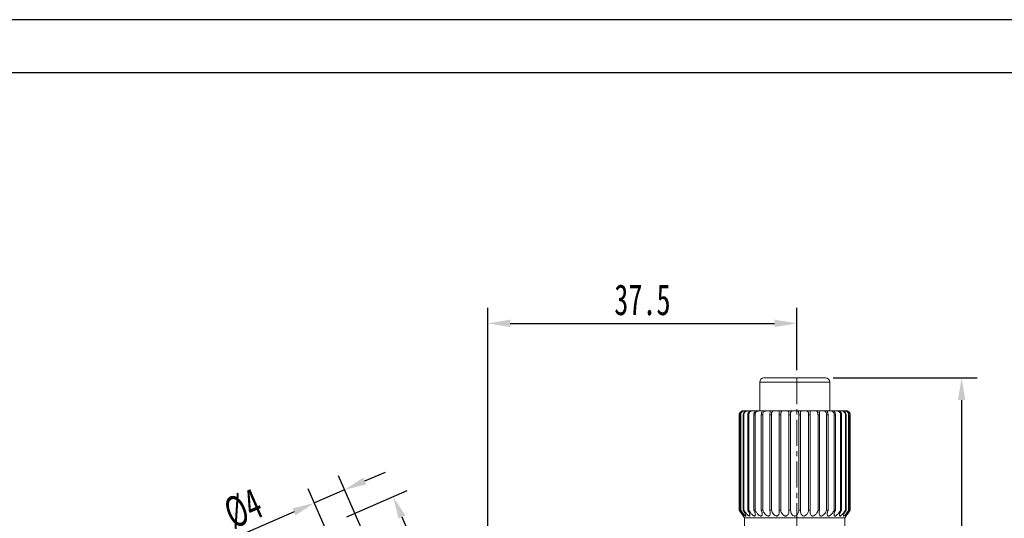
# Model space of a CAD drawing. Header units: millimetres. Extents: x 949 to 1308, y 274 to 528.
# Tile 4 of 8: x 1010 to 1130, y 467 to 528. Entities that reach past the tile are written whole.
import ezdxf

# ---------------------------------------------------------------- set-up
doc = ezdxf.new("R2010")
doc.units = ezdxf.units.MM
doc.header["$LTSCALE"] = 0.5
doc.linetypes.add('CENTER', pattern=[50.8, 31.75, -6.35, 6.35, -6.35])
doc.layers.get('0').update_dxf_attribs({"lineweight": 25})
for name, color, linetype, lineweight in [('中心线', 5, 'CENTER', 15), ('外框', 7, 'Continuous', 25), ('标注', 1, 'Continuous', 15)]:
    doc.layers.add(name, color=color, linetype=linetype, lineweight=lineweight)
doc.styles.get("Standard").update_dxf_attribs({"font": 'simfang.ttf', "width": 0.67})
doc.dimstyles.new('1.5', dxfattribs={"dimscale": 1.5, "dimtxt": 2.5, "dimasz": 1.8, "dimexe": 1.25, "dimexo": 0.625, "dimtad": 1, "dimdsep": 46, "dimtxsty": 'Standard', "dimcen": 1.8, "dimadec": 0, "dimazin": 0, "dimtfac": 1, "dimtmove": 0, "dimatfit": 3, "dimfxl": 0, "dimarcsym": 0})

# ---------------------------------------------------------------- blocks, each defined once
blk = doc.blocks.new('*D36')
at = {"layer": 'Defpoints', "color": 0, "transparency": 16777216}
for p in [(1045.76, 469.07), (1055.47, 456.82), (1051.81, 455.22)]:
    blk.add_point(p, dxfattribs=at)
at = {"layer": '标注', "color": 0, "lineweight": -2, "transparency": 16777216}
for p, q in [((1055.1, 457.68), (1048.68, 472.38)), ((1051.9, 471.75), (1054.38, 472.83)), ((1051.43, 456.08), (1045.01, 470.78)), ((1049.43, 470.67), (1045.76, 469.07)), ((1043.29, 467.99), (1035.7, 464.68))]:
    blk.add_line(p, q, dxfattribs=at)
at = {"layer": '标注', "color": 0, "transparency": 16777216}
for points in [[(1051.72, 472.16), (1052.08, 471.33), (1049.43, 470.67)], [(1043.11, 468.4), (1043.47, 467.57), (1045.76, 469.07)]]:
    blk.add_solid(points, dxfattribs=at)
at = {"layer": '标注', "color": 0, "transparency": 16777216, "insert": (1037.13, 468.37), "char_height": 3.75, "attachment_point": 5, "rotation": 23.5742}
blk.add_mtext('%%C4', dxfattribs=at)
blk = doc.blocks.new('*D37')
at = {"layer": 'Defpoints', "color": 0, "transparency": 16777216}
for p in [(1048.84, 467.02), (1061.31, 456.09), (1054.84, 453.27)]:
    blk.add_point(p, dxfattribs=at)
at = {"layer": '标注', "color": 0, "lineweight": -2, "transparency": 16777216}
for p, q in [((1049.7, 467.39), (1057.03, 470.59)), ((1056.39, 467.37), (1060.23, 458.57)), ((1055.7, 453.64), (1063.03, 456.84))]:
    blk.add_line(p, q, dxfattribs=at)
at = {"layer": '标注', "color": 0, "transparency": 16777216}
for points in [[(1056.81, 467.55), (1055.98, 467.19), (1055.32, 469.84)], [(1060.65, 458.75), (1059.82, 458.39), (1061.31, 456.09)]]:
    blk.add_solid(points, dxfattribs=at)
at = {"layer": '标注', "color": 0, "transparency": 16777216, "insert": (1060.91, 464.1), "char_height": 3.75, "attachment_point": 5, "rotation": 293.5742}
blk.add_mtext('15', dxfattribs=at)
blk = doc.blocks.new('*D39')
at = {"layer": 'Defpoints', "color": 0, "transparency": 16777216}
for p in [(1104.35, 490.9), (1104.35, 484.27), (1066.84, 455.77)]:
    blk.add_point(p, dxfattribs=at)
at = {"layer": '标注', "color": 0, "lineweight": -2, "transparency": 16777216}
for p, q in [((1066.84, 456.71), (1066.84, 492.78)), ((1104.35, 485.21), (1104.35, 492.78)), ((1069.54, 490.9), (1101.65, 490.9))]:
    blk.add_line(p, q, dxfattribs=at)
at = {"layer": '标注', "color": 0, "transparency": 16777216}
for points in [[(1069.54, 491.35), (1069.54, 490.45), (1066.84, 490.9)], [(1101.65, 491.35), (1101.65, 490.45), (1104.35, 490.9)]]:
    blk.add_solid(points, dxfattribs=at)
at = {"layer": '标注', "color": 0, "transparency": 16777216, "insert": (1085.6, 493.75), "char_height": 3.75, "attachment_point": 5}
blk.add_mtext('37.5', dxfattribs=at)
blk = doc.blocks.new('*D42')
at = {"layer": 'Defpoints', "color": 0, "transparency": 16777216}
for p in [(1107.84, 484.27), (1116.29, 425.77), (1124.36, 425.77)]:
    blk.add_point(p, dxfattribs=at)
at = {"layer": '标注', "color": 0, "lineweight": -2, "transparency": 16777216}
for p, q in [((1108.78, 484.27), (1126.24, 484.27)), ((1124.36, 481.57), (1124.36, 428.47)), ((1117.23, 425.77), (1126.24, 425.77))]:
    blk.add_line(p, q, dxfattribs=at)
at = {"layer": '标注', "color": 0, "transparency": 16777216}
for points in [[(1123.91, 481.57), (1124.81, 481.57), (1124.36, 484.27)], [(1123.91, 428.47), (1124.81, 428.47), (1124.36, 425.77)]]:
    blk.add_solid(points, dxfattribs=at)
at = {"layer": '标注', "color": 0, "transparency": 16777216, "insert": (1121.36, 455.02), "char_height": 3.75, "attachment_point": 5, "rotation": 90}
blk.add_mtext('58.5+%%P3.2', dxfattribs=at)
blk = doc.blocks.new('Y')
at = {"lineweight": 30}
for points in [[(-3857.435, 2213.991), (-4154.435, 2213.991), (-4154.435, 2003.969)], [(-4136.757, 2009.273), (-4136.757, 2208.687), (-3862.739, 2208.687)]]:
    blk.add_lwpolyline(points, dxfattribs=at)
blk = doc.blocks.new('W')
blk.add_blockref('Y', (0, 0))

msp = doc.modelspace()

# ---------------------------------------------------------------- linework, layer by layer
at = {"color": 7, "linetype": 'Continuous', "lineweight": 15}
for p, q in [((1100.338, 484.271), (1107.838, 484.271)), ((1099.838, 483.771), (1099.838, 480.271)), ((1108.338, 480.271), (1108.338, 483.771)), ((1097.35, 479.771), (1097.341, 479.771)), ((1097.341, 479.771), (1097.341, 468.198)), ((1097.35, 468.198), (1097.35, 479.771)), ((1097.532, 479.771), (1097.484, 479.771)), ((1097.484, 479.771), (1097.484, 468.198)), ((1097.532, 468.198), (1097.532, 479.771)), ((1097.837, 480.27), (1097.844, 480.271)), ((1097.838, 480.271), (1097.895, 480.271)), ((1097.923, 479.771), (1097.84, 479.771)), ((1097.84, 479.771), (1097.84, 468.198)), ((1097.895, 480.271), (1098.144, 480.271)), ((1097.923, 468.198), (1097.923, 479.771)), ((1098.144, 480.271), (1098.584, 480.271)), ((1098.514, 479.771), (1098.397, 479.771)), ((1098.397, 479.771), (1098.397, 468.198)), ((1098.514, 468.198), (1098.514, 479.771)), ((1098.584, 480.271), (1099.202, 480.271)), ((1099.283, 479.771), (1099.137, 479.771)), ((1099.137, 479.771), (1099.137, 468.198)), ((1099.202, 480.271), (1099.976, 480.271)), ((1099.283, 468.198), (1099.283, 479.771)), ((1099.976, 480.271), (1100.882, 480.271)), ((1100.206, 479.771), (1100.035, 479.771)), ((1100.035, 479.771), (1100.035, 468.198)), ((1100.206, 468.198), (1100.206, 479.771)), ((1100.882, 480.271), (1101.892, 480.271)), ((1101.255, 479.771), (1101.064, 479.771)), ((1101.064, 479.771), (1101.064, 468.198)), ((1101.255, 468.198), (1101.255, 479.771)), ((1101.892, 480.271), (1102.972, 480.271)), ((1102.19, 479.771), (1102.19, 468.198)), ((1102.394, 479.771), (1102.19, 479.771)), ((1102.394, 468.198), (1102.394, 479.771)), ((1102.972, 480.271), (1104.088, 480.271)), ((1103.378, 479.771), (1103.378, 468.198)), ((1103.588, 479.771), (1103.378, 479.771)), ((1103.588, 468.198), (1103.588, 479.771)), ((1104.088, 480.271), (1105.204, 480.271)), ((1104.588, 479.771), (1104.588, 468.198)), ((1104.798, 479.771), (1104.588, 479.771)), ((1104.798, 468.198), (1104.798, 479.771)), ((1105.204, 480.271), (1106.284, 480.271)), ((1105.782, 479.771), (1105.782, 468.198)), ((1105.985, 479.771), (1105.782, 479.771)), ((1105.985, 468.198), (1105.985, 479.771)), ((1106.284, 480.271), (1107.294, 480.271)), ((1106.921, 479.771), (1106.921, 468.198)), ((1107.112, 479.771), (1106.921, 479.771)), ((1107.112, 468.198), (1107.112, 479.771)), ((1107.294, 480.271), (1108.2, 480.271)), ((1107.969, 479.771), (1107.969, 468.198)), ((1108.141, 479.771), (1107.969, 479.771)), ((1108.141, 468.198), (1108.141, 479.771)), ((1108.2, 480.271), (1108.974, 480.271)), ((1108.893, 479.771), (1108.893, 468.198)), ((1109.039, 479.771), (1108.893, 479.771)), ((1108.974, 480.271), (1109.592, 480.271)), ((1109.039, 468.198), (1109.039, 479.771)), ((1109.544, 480.27), (1109.592, 480.271)), ((1109.592, 480.271), (1110.032, 480.271)), ((1109.662, 479.771), (1109.662, 468.198)), ((1109.779, 479.771), (1109.662, 479.771)), ((1109.779, 468.198), (1109.779, 479.771)), ((1110.032, 480.271), (1110.281, 480.271)), ((1110.252, 479.771), (1110.252, 468.198)), ((1110.336, 479.771), (1110.252, 479.771)), ((1110.281, 480.271), (1110.338, 480.271)), ((1110.336, 468.198), (1110.336, 479.771)), ((1110.644, 479.771), (1110.644, 468.198)), ((1110.691, 479.771), (1110.644, 479.771)), ((1110.691, 468.198), (1110.691, 479.771)), ((1110.826, 479.771), (1110.826, 468.198)), ((1110.835, 479.771), (1110.826, 479.771)), ((1110.835, 468.198), (1110.835, 479.771)), ((1097.341, 468.198), (1097.35, 468.198)), ((1097.484, 468.198), (1097.532, 468.198)), ((1097.738, 467.628), (1097.988, 467.271)), ((1097.84, 468.198), (1097.923, 468.198)), ((1098.397, 468.198), (1098.514, 468.198)), ((1099.137, 468.198), (1099.283, 468.198)), ((1100.035, 468.198), (1100.206, 468.198)), ((1101.064, 468.198), (1101.255, 468.198)), ((1102.19, 468.198), (1102.394, 468.198)), ((1103.378, 468.198), (1103.588, 468.198)), ((1104.588, 468.198), (1104.798, 468.198)), ((1105.782, 468.198), (1105.985, 468.198)), ((1106.921, 468.198), (1107.112, 468.198)), ((1107.969, 468.198), (1108.141, 468.198)), ((1108.893, 468.198), (1109.039, 468.198)), ((1109.662, 468.198), (1109.779, 468.198)), ((1110.188, 467.271), (1110.441, 467.631)), ((1110.252, 468.198), (1110.336, 468.198)), ((1110.644, 468.198), (1110.691, 468.198)), ((1110.826, 468.198), (1110.835, 468.198)), ((1097.988, 467.271), (1097.988, 456.715)), ((1097.988, 467.271), (1110.188, 467.271)), ((1110.188, 456.715), (1110.188, 467.271))]:
    msp.add_line(p, q, dxfattribs=at)
at = {"color": 8, "linetype": 'Continuous', "lineweight": 15}
msp.add_line((1108.338, 483.771), (1099.838, 483.771), dxfattribs=at)
at = {"color": 7, "linetype": 'Continuous', "lineweight": 15}
for centre, start, end in [((1100.338, 483.771), 90, 180), ((1107.838, 483.771), 0, 90), ((1097.838, 479.771), 90, 101.91009), ((1110.338, 479.771), 78.56727, 90)]:
    msp.add_arc(centre, 0.5, start, end, dxfattribs=at)
for points, knots in [([(1097.735, 480.258), (1097.726, 480.257), (1097.689, 480.252), (1097.595, 480.213), (1097.488, 480.133), (1097.402, 480.024), (1097.35, 479.899), (1097.344, 479.81), (1097.341, 479.771)], [0, 0, 0, 0, 0.0706198, 0.2799145, 0.4595156, 0.6384713, 0.8408325, 1, 1, 1, 1]), ([(1097.35, 479.771), (1097.356, 479.827), (1097.367, 479.938), (1097.451, 480.086), (1097.568, 480.191), (1097.689, 480.246), (1097.789, 480.267), (1097.865, 480.271), (1097.885, 480.271), (1097.895, 480.271)], [0, 0, 0, 0, 0.1598671, 0.3200625, 0.4743663, 0.6071169, 0.7309928, 0.8674119, 1, 1, 1, 1]), ([(1097.894, 480.27), (1097.893, 480.27), (1097.891, 480.27), (1097.824, 480.26), (1097.725, 480.214), (1097.626, 480.133), (1097.545, 480.024), (1097.493, 479.899), (1097.487, 479.81), (1097.484, 479.771)], [0, 0, 0, 0, 0.1269395, 0.2984111, 0.4564082, 0.5919883, 0.7270819, 0.8798443, 1, 1, 1, 1]), ([(1097.532, 479.771), (1097.537, 479.827), (1097.547, 479.938), (1097.63, 480.086), (1097.75, 480.191), (1097.879, 480.246), (1097.995, 480.267), (1098.09, 480.271), (1098.126, 480.271), (1098.144, 480.271)], [0, 0, 0, 0, 0.159867, 0.3200634, 0.4743672, 0.6071172, 0.7309935, 0.8674109, 1, 1, 1, 1]), ([(1098.164, 480.269), (1098.165, 480.269), (1098.174, 480.269), (1098.135, 480.26), (1098.058, 480.214), (1097.971, 480.133), (1097.897, 480.024), (1097.849, 479.899), (1097.843, 479.81), (1097.84, 479.771)], [0, 0, 0, 0, 0.0386717, 0.2274788, 0.4014493, 0.5507383, 0.6994889, 0.8676963, 1, 1, 1, 1]), ([(1097.923, 479.771), (1097.928, 479.827), (1097.938, 479.938), (1098.016, 480.086), (1098.135, 480.191), (1098.27, 480.246), (1098.396, 480.267), (1098.508, 480.271), (1098.559, 480.271), (1098.584, 480.271)], [0, 0, 0, 0, 0.1598671, 0.3200625, 0.4743678, 0.6071161, 0.730993, 0.8674096, 1, 1, 1, 1]), ([(1098.638, 480.264), (1098.638, 480.262), (1098.638, 480.256), (1098.584, 480.214), (1098.514, 480.133), (1098.449, 480.024), (1098.405, 479.899), (1098.399, 479.81), (1098.397, 479.771)], [0, 0, 0, 0, 0.1409268, 0.3343877, 0.500404, 0.6658206, 0.852873, 1, 1, 1, 1]), ([(1098.514, 479.771), (1098.518, 479.827), (1098.526, 479.938), (1098.598, 480.086), (1098.711, 480.191), (1098.847, 480.246), (1098.981, 480.267), (1099.105, 480.271), (1099.17, 480.271), (1099.202, 480.271)], [0, 0, 0, 0, 0.1598669, 0.320063, 0.4743668, 0.607118, 0.7309937, 0.8674109, 1, 1, 1, 1]), ([(1098.584, 480.271), (1098.588, 480.271), (1098.617, 480.271), (1098.63, 480.27), (1098.641, 480.269)], [0, 0, 0, 0, 0.1213155, 1, 1, 1, 1]), ([(1099.202, 480.271), (1099.206, 480.271), (1099.245, 480.271), (1099.299, 480.271), (1099.319, 480.26), (1099.289, 480.214), (1099.236, 480.133), (1099.182, 480.024), (1099.143, 479.899), (1099.139, 479.81), (1099.137, 479.771)], [0, 0, 0, 0, 0.0221995, 0.1829812, 0.3434456, 0.4913007, 0.6181784, 0.7445999, 0.887557, 1, 1, 1, 1]), ([(1099.283, 479.771), (1099.286, 479.827), (1099.294, 479.938), (1099.356, 480.086), (1099.461, 480.191), (1099.592, 480.246), (1099.729, 480.267), (1099.863, 480.271), (1099.939, 480.271), (1099.976, 480.271)], [0, 0, 0, 0, 0.1598672, 0.3200637, 0.4743681, 0.6071178, 0.7309935, 0.86741, 1, 1, 1, 1]), ([(1099.976, 480.271), (1099.982, 480.271), (1100.029, 480.271), (1100.101, 480.271), (1100.151, 480.26), (1100.147, 480.214), (1100.113, 480.133), (1100.073, 480.024), (1100.041, 479.899), (1100.037, 479.81), (1100.035, 479.771)], [0, 0, 0, 0, 0.0221988, 0.1829802, 0.3434437, 0.4913006, 0.6181781, 0.7446001, 0.8875572, 1, 1, 1, 1]), ([(1100.206, 479.771), (1100.209, 479.827), (1100.215, 479.938), (1100.266, 480.086), (1100.359, 480.191), (1100.482, 480.246), (1100.618, 480.267), (1100.756, 480.271), (1100.841, 480.271), (1100.882, 480.271)], [0, 0, 0, 0, 0.159867, 0.3200625, 0.4743659, 0.6071155, 0.7309927, 0.8674089, 1, 1, 1, 1]), ([(1100.882, 480.271), (1100.889, 480.271), (1100.943, 480.271), (1101.032, 480.271), (1101.109, 480.26), (1101.131, 480.214), (1101.118, 480.133), (1101.092, 480.024), (1101.069, 479.899), (1101.066, 479.81), (1101.064, 479.771)], [0, 0, 0, 0, 0.0221985, 0.1829789, 0.3434435, 0.4913, 0.6181777, 0.7445991, 0.8875568, 1, 1, 1, 1]), ([(1101.255, 479.771), (1101.257, 479.827), (1101.261, 479.938), (1101.299, 480.086), (1101.377, 480.191), (1101.488, 480.246), (1101.618, 480.267), (1101.757, 480.271), (1101.847, 480.271), (1101.892, 480.271)], [0, 0, 0, 0, 0.159867, 0.3200629, 0.4743658, 0.6071147, 0.7309918, 0.8674105, 1, 1, 1, 1]), ([(1101.892, 480.271), (1101.899, 480.271), (1101.958, 480.271), (1102.061, 480.271), (1102.163, 480.26), (1102.211, 480.214), (1102.219, 480.133), (1102.208, 480.024), (1102.193, 479.899), (1102.191, 479.81), (1102.19, 479.771)], [0, 0, 0, 0, 0.0221988, 0.1829789, 0.3434439, 0.4912993, 0.6181777, 0.7445992, 0.8875568, 1, 1, 1, 1]), ([(1102.394, 479.771), (1102.395, 479.827), (1102.397, 479.938), (1102.422, 480.086), (1102.482, 480.191), (1102.578, 480.246), (1102.697, 480.267), (1102.832, 480.271), (1102.926, 480.271), (1102.972, 480.271)], [0, 0, 0, 0, 0.1598672, 0.3200634, 0.4743674, 0.6071164, 0.7309937, 0.8674116, 1, 1, 1, 1]), ([(1102.972, 480.271), (1102.98, 480.271), (1103.042, 480.271), (1103.155, 480.271), (1103.278, 480.26), (1103.351, 480.214), (1103.38, 480.133), (1103.384, 480.024), (1103.379, 479.899), (1103.378, 479.81), (1103.378, 479.771)], [0, 0, 0, 0, 0.0221978, 0.1829806, 0.3434457, 0.4913008, 0.6181783, 0.7446004, 0.8875571, 1, 1, 1, 1]), ([(1103.588, 479.771), (1103.588, 479.827), (1103.588, 479.938), (1103.598, 480.086), (1103.638, 480.191), (1103.716, 480.246), (1103.821, 480.267), (1103.948, 480.271), (1104.042, 480.271), (1104.088, 480.271)], [0, 0, 0, 0, 0.159867, 0.3200633, 0.4743667, 0.6071176, 0.7309915, 0.8674123, 1, 1, 1, 1]), ([(1104.588, 479.771), (1104.588, 479.827), (1104.587, 479.938), (1104.578, 480.086), (1104.538, 480.191), (1104.46, 480.246), (1104.355, 480.267), (1104.228, 480.271), (1104.134, 480.271), (1104.088, 480.271)], [0, 0, 0, 0, 0.1598672, 0.3200637, 0.4743683, 0.6071175, 0.7309943, 0.8674121, 1, 1, 1, 1]), ([(1104.798, 479.771), (1104.797, 479.827), (1104.796, 479.938), (1104.79, 480.086), (1104.809, 480.191), (1104.866, 480.246), (1104.954, 480.267), (1105.068, 480.271), (1105.159, 480.271), (1105.204, 480.271)], [0, 0, 0, 0, 0.1598672, 0.3200636, 0.4743675, 0.6071186, 0.7309943, 0.8674138, 1, 1, 1, 1]), ([(1105.204, 480.271), (1105.212, 480.271), (1105.274, 480.271), (1105.396, 480.271), (1105.551, 480.26), (1105.665, 480.214), (1105.732, 480.133), (1105.766, 480.024), (1105.78, 479.899), (1105.781, 479.81), (1105.782, 479.771)], [0, 0, 0, 0, 0.0221998, 0.1829836, 0.3434457, 0.4912999, 0.6181792, 0.7445998, 0.8875572, 1, 1, 1, 1]), ([(1105.985, 479.771), (1105.984, 479.827), (1105.98, 479.938), (1105.96, 480.086), (1105.957, 480.191), (1105.991, 480.246), (1106.059, 480.267), (1106.157, 480.271), (1106.242, 480.271), (1106.284, 480.271)], [0, 0, 0, 0, 0.1598669, 0.3200624, 0.4743669, 0.6071153, 0.7309925, 0.8674117, 1, 1, 1, 1]), ([(1106.284, 480.271), (1106.291, 480.271), (1106.351, 480.271), (1106.472, 480.271), (1106.635, 480.26), (1106.765, 480.214), (1106.847, 480.133), (1106.895, 480.024), (1106.918, 479.899), (1106.92, 479.81), (1106.921, 479.771)], [0, 0, 0, 0, 0.0221982, 0.1829795, 0.3434442, 0.4912991, 0.6181788, 0.7446002, 0.887557, 1, 1, 1, 1]), ([(1107.112, 479.771), (1107.109, 479.827), (1107.103, 479.938), (1107.069, 480.086), (1107.045, 480.191), (1107.055, 480.246), (1107.101, 480.267), (1107.179, 480.271), (1107.256, 480.271), (1107.294, 480.271)], [0, 0, 0, 0, 0.159867, 0.320063, 0.474367, 0.6071158, 0.7309931, 0.8674108, 1, 1, 1, 1]), ([(1107.294, 480.271), (1107.3, 480.271), (1107.355, 480.271), (1107.471, 480.271), (1107.638, 480.26), (1107.778, 480.214), (1107.874, 480.133), (1107.934, 480.024), (1107.965, 479.899), (1107.968, 479.81), (1107.969, 479.771)], [0, 0, 0, 0, 0.0221988, 0.1829807, 0.3434449, 0.4912993, 0.6181792, 0.7445997, 0.8875571, 1, 1, 1, 1]), ([(1108.141, 479.771), (1108.137, 479.827), (1108.13, 479.938), (1108.082, 480.086), (1108.038, 480.191), (1108.023, 480.246), (1108.045, 480.267), (1108.102, 480.271), (1108.168, 480.271), (1108.2, 480.271)], [0, 0, 0, 0, 0.1598668, 0.3200622, 0.4743667, 0.6071158, 0.7309923, 0.8674101, 1, 1, 1, 1]), ([(1108.2, 480.271), (1108.206, 480.271), (1108.254, 480.271), (1108.362, 480.271), (1108.526, 480.26), (1108.673, 480.214), (1108.779, 480.133), (1108.85, 480.024), (1108.887, 479.899), (1108.891, 479.81), (1108.893, 479.771)], [0, 0, 0, 0, 0.0221987, 0.1829813, 0.3434431, 0.4912982, 0.6181792, 0.7446001, 0.8875569, 1, 1, 1, 1]), ([(1109.039, 479.771), (1109.035, 479.827), (1109.027, 479.938), (1108.967, 480.086), (1108.904, 480.191), (1108.865, 480.246), (1108.863, 480.267), (1108.896, 480.271), (1108.948, 480.271), (1108.974, 480.271)], [0, 0, 0, 0, 0.1598671, 0.3200635, 0.4743668, 0.6071167, 0.7309939, 0.8674135, 1, 1, 1, 1]), ([(1108.974, 480.271), (1108.979, 480.271), (1109.02, 480.271), (1109.115, 480.271), (1109.271, 480.26), (1109.42, 480.214), (1109.533, 480.133), (1109.612, 480.024), (1109.655, 479.899), (1109.66, 479.81), (1109.662, 479.771)], [0, 0, 0, 0, 0.0222007, 0.1829833, 0.3434469, 0.4913012, 0.6181796, 0.7446006, 0.8875571, 1, 1, 1, 1]), ([(1109.779, 479.771), (1109.774, 479.827), (1109.765, 479.938), (1109.696, 480.086), (1109.614, 480.191), (1109.556, 480.245), (1109.529, 480.263), (1109.535, 480.265), (1109.536, 480.265)], [0, 0, 0, 0, 0.2092704, 0.4189714, 0.6209583, 0.794732, 0.9568893, 1, 1, 1, 1]), ([(1109.592, 480.271), (1109.595, 480.271), (1109.626, 480.271), (1109.706, 480.271), (1109.85, 480.26), (1109.996, 480.214), (1110.113, 480.133), (1110.196, 480.024), (1110.245, 479.899), (1110.25, 479.81), (1110.252, 479.771)], [0, 0, 0, 0, 0.0221997, 0.182981, 0.3434467, 0.4913021, 0.6181779, 0.744599, 0.8875571, 1, 1, 1, 1]), ([(1110.336, 479.771), (1110.33, 479.827), (1110.32, 479.938), (1110.243, 480.086), (1110.148, 480.191), (1110.067, 480.246), (1110.016, 480.267), (1110, 480.271), (1110.021, 480.271), (1110.032, 480.271)], [0, 0, 0, 0, 0.1598674, 0.3200633, 0.4743671, 0.6071169, 0.7309937, 0.8674111, 1, 1, 1, 1]), ([(1110.032, 480.271), (1110.035, 480.271), (1110.055, 480.271), (1110.117, 480.271), (1110.244, 480.26), (1110.382, 480.214), (1110.498, 480.133), (1110.585, 480.024), (1110.636, 479.899), (1110.642, 479.81), (1110.644, 479.771)], [0, 0, 0, 0, 0.0221992, 0.18298, 0.3434446, 0.4913003, 0.6181795, 0.7446013, 0.8875569, 1, 1, 1, 1]), ([(1110.691, 479.771), (1110.686, 479.827), (1110.675, 479.938), (1110.594, 480.086), (1110.487, 480.191), (1110.387, 480.246), (1110.316, 480.267), (1110.278, 480.271), (1110.281, 480.271), (1110.282, 480.271)], [0, 0, 0, 0, 0.1708583, 0.3420674, 0.5069798, 0.6488572, 0.7812513, 0.9270476, 1, 1, 1, 1]), ([(1110.281, 480.271), (1110.283, 480.271), (1110.292, 480.271), (1110.334, 480.271), (1110.44, 480.26), (1110.566, 480.214), (1110.678, 480.133), (1110.764, 480.024), (1110.817, 479.899), (1110.823, 479.81), (1110.826, 479.771)], [0, 0, 0, 0, 0.0221989, 0.182981, 0.3434439, 0.491299, 0.6181796, 0.7446006, 0.8875571, 1, 1, 1, 1]), ([(1110.332, 480.271), (1110.331, 480.271), (1110.33, 480.271), (1110.336, 480.27), (1110.341, 480.27)], [0, 0, 0, 0, 0.2824384, 1, 1, 1, 1]), ([(1110.835, 479.771), (1110.83, 479.827), (1110.819, 479.938), (1110.734, 480.086), (1110.621, 480.19), (1110.51, 480.244), (1110.459, 480.255), (1110.437, 480.26)], [0, 0, 0, 0, 0.2259383, 0.4523402, 0.6704172, 0.8580307, 1, 1, 1, 1]), ([(1097.341, 468.198), (1097.436, 468.062), (1097.568, 467.873), (1097.7, 467.681), (1097.732, 467.635), (1097.738, 467.628)], [0, 0, 0, 0, 0.6826661, 0.9479239, 1, 1, 1, 1]), ([(1097.484, 468.198), (1097.577, 468.06), (1097.705, 467.868), (1097.832, 467.647), (1097.885, 467.542), (1097.902, 467.49), (1097.895, 467.48), (1097.865, 467.504), (1097.806, 467.572), (1097.689, 467.723), (1097.529, 467.944), (1097.407, 468.118), (1097.35, 468.198)], [0, 0, 0, 0, 0.2320658, 0.3222378, 0.4131732, 0.4618636, 0.5108954, 0.5543749, 0.6131244, 0.7048535, 0.86379, 1, 1, 1, 1]), ([(1097.84, 468.198), (1097.926, 468.06), (1098.045, 467.868), (1098.141, 467.647), (1098.172, 467.542), (1098.166, 467.49), (1098.14, 467.48), (1098.092, 467.504), (1098.014, 467.572), (1097.878, 467.723), (1097.707, 467.944), (1097.587, 468.118), (1097.532, 468.198)], [0, 0, 0, 0, 0.2320655, 0.3222376, 0.4131732, 0.4618634, 0.5108958, 0.5543755, 0.6131243, 0.7048532, 0.8637895, 1, 1, 1, 1]), ([(1098.397, 468.198), (1098.473, 468.06), (1098.578, 467.868), (1098.642, 467.647), (1098.649, 467.542), (1098.621, 467.49), (1098.577, 467.48), (1098.513, 467.504), (1098.418, 467.572), (1098.267, 467.723), (1098.091, 467.944), (1097.976, 468.118), (1097.923, 468.198)], [0, 0, 0, 0, 0.232066, 0.3222377, 0.4131732, 0.4618637, 0.5108957, 0.5543752, 0.6131246, 0.7048536, 0.86379, 1, 1, 1, 1]), ([(1099.137, 468.198), (1099.2, 468.06), (1099.289, 467.868), (1099.317, 467.647), (1099.3, 467.542), (1099.25, 467.49), (1099.191, 467.48), (1099.112, 467.504), (1099.005, 467.572), (1098.843, 467.723), (1098.667, 467.944), (1098.562, 468.118), (1098.514, 468.198)], [0, 0, 0, 0, 0.2320655, 0.3222374, 0.4131729, 0.4618631, 0.5108946, 0.5543757, 0.6131245, 0.7048535, 0.8637903, 1, 1, 1, 1]), ([(1100.035, 468.198), (1100.085, 468.06), (1100.154, 467.868), (1100.146, 467.647), (1100.106, 467.542), (1100.036, 467.49), (1099.962, 467.48), (1099.871, 467.504), (1099.754, 467.572), (1099.588, 467.723), (1099.417, 467.944), (1099.325, 468.118), (1099.283, 468.198)], [0, 0, 0, 0, 0.2320652, 0.3222375, 0.4131728, 0.4618631, 0.5108946, 0.5543751, 0.6131247, 0.7048528, 0.8637899, 1, 1, 1, 1]), ([(1101.064, 468.198), (1101.098, 468.06), (1101.145, 467.868), (1101.101, 467.647), (1101.039, 467.542), (1100.952, 467.49), (1100.866, 467.48), (1100.766, 467.504), (1100.643, 467.572), (1100.477, 467.723), (1100.318, 467.944), (1100.242, 468.118), (1100.206, 468.198)], [0, 0, 0, 0, 0.2320657, 0.3222374, 0.4131733, 0.4618632, 0.5108953, 0.5543741, 0.6131236, 0.7048529, 0.8637893, 1, 1, 1, 1]), ([(1102.19, 468.198), (1102.207, 468.06), (1102.231, 467.868), (1102.152, 467.647), (1102.071, 467.542), (1101.968, 467.49), (1101.873, 467.48), (1101.768, 467.504), (1101.643, 467.572), (1101.482, 467.723), (1101.339, 467.944), (1101.282, 468.118), (1101.255, 468.198)], [0, 0, 0, 0, 0.2320654, 0.3222379, 0.4131726, 0.461863, 0.5108959, 0.5543746, 0.6131235, 0.704853, 0.8637897, 1, 1, 1, 1]), ([(1103.378, 468.198), (1103.377, 468.06), (1103.377, 467.868), (1103.266, 467.647), (1103.167, 467.542), (1103.053, 467.49), (1102.952, 467.48), (1102.844, 467.504), (1102.721, 467.572), (1102.571, 467.723), (1102.449, 467.944), (1102.412, 468.118), (1102.394, 468.198)], [0, 0, 0, 0, 0.232066, 0.322238, 0.4131734, 0.4618631, 0.5108956, 0.5543748, 0.6131242, 0.7048526, 0.86379, 1, 1, 1, 1]), ([(1104.588, 468.198), (1104.57, 468.06), (1104.545, 467.868), (1104.406, 467.647), (1104.293, 467.542), (1104.171, 467.49), (1104.067, 467.48), (1103.96, 467.504), (1103.843, 467.572), (1103.709, 467.723), (1103.612, 467.944), (1103.596, 468.118), (1103.588, 468.198)], [0, 0, 0, 0, 0.232066, 0.3222375, 0.4131731, 0.4618629, 0.5108961, 0.5543748, 0.6131241, 0.7048528, 0.8637895, 1, 1, 1, 1]), ([(1105.782, 468.198), (1105.747, 468.06), (1105.699, 467.868), (1105.536, 467.647), (1105.413, 467.542), (1105.286, 467.49), (1105.183, 467.48), (1105.081, 467.504), (1104.974, 467.572), (1104.859, 467.723), (1104.79, 467.944), (1104.796, 468.118), (1104.798, 468.198)], [0, 0, 0, 0, 0.2320662, 0.3222373, 0.4131738, 0.4618632, 0.5108961, 0.5543748, 0.6131251, 0.7048531, 0.86379, 1, 1, 1, 1]), ([(1106.921, 468.198), (1106.871, 468.06), (1106.801, 467.868), (1106.619, 467.647), (1106.489, 467.542), (1106.362, 467.49), (1106.263, 467.48), (1106.169, 467.504), (1106.075, 467.572), (1105.984, 467.723), (1105.946, 467.944), (1105.973, 468.118), (1105.985, 468.198)], [0, 0, 0, 0, 0.2320657, 0.32223799, 0.41317251, 0.46186308, 0.5108956, 0.55437439, 0.61312495, 0.7048535, 0.86378983, 1, 1, 1, 1]), ([(1107.969, 468.198), (1107.905, 468.06), (1107.816, 467.868), (1107.621, 467.647), (1107.489, 467.542), (1107.366, 467.49), (1107.274, 467.48), (1107.191, 467.504), (1107.113, 467.572), (1107.048, 467.723), (1107.041, 467.944), (1107.089, 468.118), (1107.112, 468.198)], [0, 0, 0, 0, 0.2320658, 0.3222372, 0.4131725, 0.4618639, 0.5108958, 0.5543755, 0.6131241, 0.7048531, 0.8637901, 1, 1, 1, 1]), ([(1108.893, 468.198), (1108.817, 468.06), (1108.711, 467.868), (1108.509, 467.647), (1108.379, 467.542), (1108.264, 467.49), (1108.182, 467.48), (1108.112, 467.504), (1108.053, 467.572), (1108.018, 467.723), (1108.042, 467.944), (1108.11, 468.118), (1108.141, 468.198)], [0, 0, 0, 0, 0.2320657, 0.3222381, 0.4131726, 0.4618635, 0.5108958, 0.554375, 0.6131244, 0.7048535, 0.86379, 1, 1, 1, 1]), ([(1109.662, 468.198), (1109.576, 468.06), (1109.457, 467.868), (1109.256, 467.647), (1109.131, 467.542), (1109.028, 467.49), (1108.959, 467.48), (1108.905, 467.504), (1108.866, 467.572), (1108.86, 467.723), (1108.916, 467.944), (1109, 468.118), (1109.039, 468.198)], [0, 0, 0, 0, 0.2320658, 0.322238, 0.4131724, 0.4618633, 0.5108949, 0.554375, 0.6131245, 0.7048529, 0.8637896, 1, 1, 1, 1]), ([(1110.252, 468.198), (1110.16, 468.06), (1110.031, 467.868), (1109.836, 467.647), (1109.722, 467.542), (1109.634, 467.49), (1109.579, 467.48), (1109.542, 467.504), (1109.526, 467.572), (1109.55, 467.723), (1109.635, 467.944), (1109.733, 468.118), (1109.779, 468.198)], [0, 0, 0, 0, 0.2320657, 0.3222374, 0.4131736, 0.4618635, 0.5108951, 0.5543753, 0.6131244, 0.704853, 0.8637897, 1, 1, 1, 1]), ([(1110.644, 468.198), (1110.548, 468.06), (1110.414, 467.868), (1110.231, 467.647), (1110.131, 467.542), (1110.061, 467.49), (1110.023, 467.48), (1110.005, 467.504), (1110.01, 467.572), (1110.064, 467.723), (1110.175, 467.944), (1110.285, 468.118), (1110.336, 468.198)], [0, 0, 0, 0, 0.2320661, 0.3222375, 0.4131733, 0.4618635, 0.5108951, 0.5543749, 0.613124, 0.7048531, 0.8637891, 1, 1, 1, 1]), ([(1110.826, 468.198), (1110.728, 468.06), (1110.593, 467.868), (1110.429, 467.647), (1110.346, 467.542), (1110.296, 467.49), (1110.276, 467.48), (1110.277, 467.504), (1110.305, 467.572), (1110.385, 467.723), (1110.519, 467.944), (1110.637, 468.118), (1110.691, 468.198)], [0, 0, 0, 0, 0.2320665, 0.3222385, 0.4131735, 0.4618642, 0.5108961, 0.5543758, 0.6131248, 0.7048536, 0.8637902, 1, 1, 1, 1]), ([(1110.44, 467.631), (1110.455, 467.651), (1110.52, 467.745), (1110.658, 467.945), (1110.779, 468.118), (1110.835, 468.198)], [0, 0, 0, 0, 0.12900497, 0.5980359, 1, 1, 1, 1])]:
    msp.add_open_spline(points, degree=3, knots=knots, dxfattribs=at)
at = {"layer": '中心线', "ltscale": 0.2}
msp.add_line((1104.348, 484.271), (1104.348, 374.904), dxfattribs=at)

# ---------------------------------------------------------------- block references
at = {"layer": '外框', "lineweight": 25, "xscale": 1.21, "yscale": 1.21, "zscale": 1.21}
msp.add_blockref('W', (5975.536, -2151.116), dxfattribs=at)

# ---------------------------------------------------------------- dimensions: what is measured, and where the dimension line sits
at = {"layer": '标注'}
dim = msp.add_linear_dim(base=(1104.348, 490.901), p1=(1066.844, 455.771), p2=(1104.348, 484.271), dimstyle='1.5', dxfattribs=at)
dim.commit()
dim.dimension.update_dxf_attribs({"geometry": '*D39', "text_midpoint": (1085.596, 493.746)})
dim = msp.add_linear_dim(base=(1124.363, 425.771), p1=(1107.838, 484.271), p2=(1116.293, 425.771), angle=90, text='<>+%%P3.2', dimstyle='1.5', dxfattribs=at)
dim.commit()
dim.dimension.update_dxf_attribs({"geometry": '*D42', "text_midpoint": (1121.357, 455.021)})
dim = msp.add_aligned_dim(p1=(1055.473, 456.816), p2=(1051.807, 455.217), distance=-15.111, text='%%C<>', dimstyle='1.5', dxfattribs=at)
dim.commit()
dim.dimension.update_dxf_attribs({"geometry": '*D36', "text_midpoint": (1037.133, 468.369)})
dim = msp.add_aligned_dim(p1=(1048.841, 467.015), p2=(1054.84, 453.267), distance=7.064, dimstyle='1.5', dxfattribs=at)
dim.commit()
dim.dimension.update_dxf_attribs({"geometry": '*D37', "text_midpoint": (1060.912, 464.1)})

doc.saveas('drawing.dxf')
